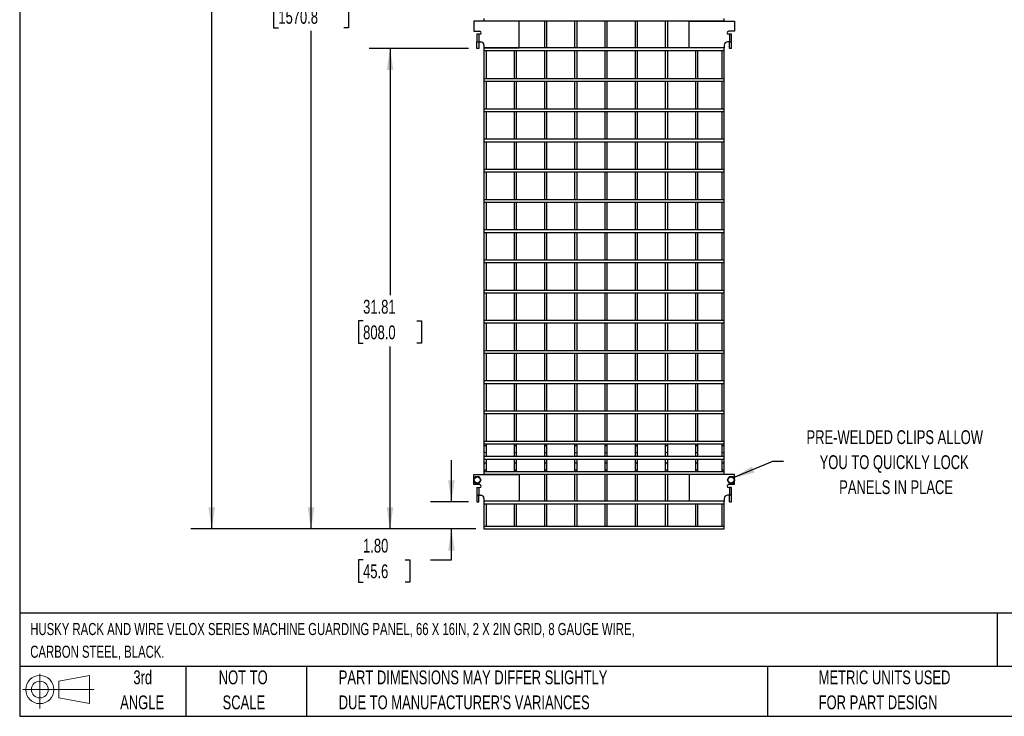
# Model space of a CAD drawing. Header units: inches. Extents: x 0.2 to 10.8, y 0.2 to 8.2.
# Tile 1 of 14: x 0.2 to 6.2, y 0.2 to 4.4. Entities that reach past the tile are written whole.
import ezdxf

# ---------------------------------------------------------------- set-up
doc = ezdxf.new("R2010")
doc.units = ezdxf.units.IN
doc.header["$MEASUREMENT"] = 0
doc.layers.add('DIMENSIONS', color=140, linetype='Continuous', lineweight=25)
doc.layers.add('TEXT', color=140, linetype='Continuous', lineweight=25)
doc.styles.add('SLDTEXTSTYLE0', font='TXT', dxfattribs={"width": 0.7})
doc.dimstyles.new('SLDDIMSTYLE2', dxfattribs={"dimtxt": 0.084961, "dimasz": 0.13, "dimexe": 0, "dimexo": 0.0625, "dimgap": 0.02124, "dimtad": 0, "dimtih": 1, "dimtoh": 1, "dimlfac": 11, "dimrnd": 1e-09, "dimzin": 12, "dimdsep": 46, "dimtxsty": 'SLDTEXTSTYLE0', "dimsah": 1, "dimcen": 0.09, "dimadec": 0, "dimazin": 3, "dimtfac": 1, "dimtofl": 0, "dimtmove": 0, "dimatfit": 3, "dimfxl": 0, "dimfrac": 2, "dimtolj": 1, "dimtzin": 12, "dimarcsym": 0})
doc.dimstyles.new('SLDDIMSTYLE3', dxfattribs={"dimtxt": 0.084961, "dimasz": 0.13, "dimexe": 0, "dimexo": 0.0625, "dimgap": 0.02124, "dimtad": 0, "dimtih": 1, "dimtoh": 1, "dimlfac": 11, "dimrnd": 1e-09, "dimzin": 4, "dimdsep": 46, "dimtxsty": 'SLDTEXTSTYLE0', "dimsah": 1, "dimcen": 0.09, "dimadec": 0, "dimazin": 1, "dimtfac": 1, "dimtmove": 0, "dimatfit": 0, "dimfxl": 0, "dimfrac": 2, "dimtolj": 1, "dimtzin": 12, "dimarcsym": 0})

# ---------------------------------------------------------------- blocks, each defined once
blk = doc.blocks.new('SW_NOTE_0')
at = {"layer": 'DIMENSIONS', "color": 0, "char_height": 0.5, "attachment_point": 2, "style": 'SLDTEXTSTYLE0'}
for s, insert in [('PRE-WELDED CLIPS ALLOW', (4.508, 0.645)), ('YOU TO QUICKLY LOCK', (4.487, -0.258)), ('PANELS IN PLACE', (4.557, -1.161))]:
    blk.add_mtext(s, dxfattribs=dict(at, insert=insert))
blk = doc.blocks.new('PRE-WELDED')
at = {"layer": 'DIMENSIONS', "color": 140}
blk.add_blockref('SW_NOTE_0', (-0.377, 0.724), dxfattribs=at)
blk = doc.blocks.new('Block11')
at = {"color": 7, "linetype": 'Continuous', "lineweight": 18}
for p, q in [((0.1019, 0.2091), (0.1019, 0)), ((0.2157, 0.1641), (0.4006, 0.1981)), ((0.4006, 0.1981), (0.4006, 0.0288)), ((0.2157, 0.0628), (0.2157, 0.1641)), ((0, 0.1135), (0.4281, 0.1135)), ((0.2157, 0.0628), (0.4006, 0.0288))]:
    blk.add_line(p, q, dxfattribs=at)
for radius in [0.0846, 0.0506]:
    blk.add_circle((0.1019, 0.1135), radius, dxfattribs=at)
blk = doc.blocks.new('Block12')
at = {"color": 7, "linetype": 'Continuous'}
blk.add_blockref('Block11', (0, 0), dxfattribs=at)
blk = doc.blocks.new('_D_7')
at = {"layer": 'DIMENSIONS'}
for p, q in [((2.8482, 1.5409), (2.8482, 1.7909)), ((2.9518, 1.5409), (2.7232, 1.5409)), ((2.9942, 1.3776), (2.7232, 1.3776)), ((2.8482, 1.1921), (2.8482, 1.3776)), ((2.3166, 1.1921), (2.2881, 1.1921)), ((2.2881, 1.1921), (2.2881, 1.0571)), ((2.5691, 1.1921), (2.5976, 1.1921)), ((2.5976, 1.1921), (2.5976, 1.0571)), ((2.7223, 1.1921), (2.8482, 1.1921)), ((2.2881, 1.0571), (2.3166, 1.0571)), ((2.5976, 1.0571), (2.5691, 1.0571))]:
    blk.add_line(p, q, dxfattribs=at)
for points in [[(2.8482, 1.5409), (2.8682, 1.6709), (2.8282, 1.6709)], [(2.8482, 1.3776), (2.8282, 1.2476), (2.8682, 1.2476)]]:
    blk.add_solid(points, dxfattribs=at)
at = {"layer": 'DIMENSIONS', "char_height": 0.08333, "attachment_point": 1, "style": 'SLDTEXTSTYLE0'}
for s, insert in [('1.80', (2.3166, 1.3186)), ('45.6', (2.3166, 1.1645))]:
    blk.add_mtext(s, dxfattribs=dict(at, insert=insert))
blk = doc.blocks.new('_D_8')
at = {"layer": 'DIMENSIONS'}
for p, q in [((2.9518, 4.2696), (2.3536, 4.2696)), ((2.4786, 4.2696), (2.4786, 2.7842)), ((2.317, 2.6302), (2.2885, 2.6302)), ((2.2885, 2.6302), (2.2885, 2.4952)), ((2.6401, 2.6302), (2.6687, 2.6302)), ((2.6687, 2.6302), (2.6687, 2.4952)), ((2.2885, 2.4952), (2.317, 2.4952)), ((2.6687, 2.4952), (2.6401, 2.4952)), ((2.4786, 1.3776), (2.4786, 2.4761)), ((2.9942, 1.3776), (2.3536, 1.3776))]:
    blk.add_line(p, q, dxfattribs=at)
for points in [[(2.4786, 4.2696), (2.4586, 4.1396), (2.4986, 4.1396)], [(2.4786, 1.3776), (2.4986, 1.5076), (2.4586, 1.5076)]]:
    blk.add_solid(points, dxfattribs=at)
at = {"layer": 'DIMENSIONS', "char_height": 0.08333, "attachment_point": 1, "style": 'SLDTEXTSTYLE0'}
for s, insert in [('31.81', (2.317, 2.7566)), ('808.0', (2.317, 2.6026))]:
    blk.add_mtext(s, dxfattribs=dict(at, insert=insert))
blk = doc.blocks.new('_D_9')
at = {"layer": 'DIMENSIONS'}
for p, q in [((2.9518, 6.9997), (1.8785, 6.9997)), ((2.0035, 6.9997), (2.0035, 4.6831)), ((1.8066, 4.5291), (1.7781, 4.5291)), ((1.7781, 4.5291), (1.7781, 4.394)), ((2.2005, 4.5291), (2.229, 4.5291)), ((2.229, 4.5291), (2.229, 4.394)), ((1.7781, 4.394), (1.8066, 4.394)), ((2.229, 4.394), (2.2005, 4.394)), ((2.0035, 1.3776), (2.0035, 4.375)), ((2.9942, 1.3776), (1.8785, 1.3776))]:
    blk.add_line(p, q, dxfattribs=at)
for points in [[(2.0035, 6.9997), (1.9835, 6.8697), (2.0235, 6.8697)], [(2.0035, 1.3776), (2.0235, 1.5076), (1.9835, 1.5076)]]:
    blk.add_solid(points, dxfattribs=at)
at = {"layer": 'DIMENSIONS', "char_height": 0.08333, "attachment_point": 1, "style": 'SLDTEXTSTYLE0'}
for s, insert in [('61.84', (1.842, 4.6555)), ('1570.8', (1.8066, 4.5015))]:
    blk.add_mtext(s, dxfattribs=dict(at, insert=insert))
blk = doc.blocks.new('_D_10')
at = {"layer": 'DIMENSIONS'}
for p, q in [((2.9942, 7.3662), (1.2806, 7.3662)), ((1.4056, 7.3662), (1.4056, 5.1029)), ((1.2087, 4.9489), (1.1802, 4.9489)), ((1.1802, 4.9489), (1.1802, 4.8138)), ((1.6025, 4.9489), (1.6311, 4.9489)), ((1.6311, 4.9489), (1.6311, 4.8138)), ((1.1802, 4.8138), (1.2087, 4.8138)), ((1.6311, 4.8138), (1.6025, 4.8138)), ((1.4056, 1.3776), (1.4056, 4.7948)), ((2.9942, 1.3776), (1.2806, 1.3776))]:
    blk.add_line(p, q, dxfattribs=at)
for points in [[(1.4056, 7.3662), (1.3856, 7.2362), (1.4256, 7.2362)], [(1.4056, 1.3776), (1.4256, 1.5076), (1.3856, 1.5076)]]:
    blk.add_solid(points, dxfattribs=at)
at = {"layer": 'DIMENSIONS', "char_height": 0.08333, "attachment_point": 1, "style": 'SLDTEXTSTYLE0'}
for s, insert in [('65.88', (1.244, 5.0753)), ('1673.2', (1.2087, 4.9213))]:
    blk.add_mtext(s, dxfattribs=dict(at, insert=insert))

msp = doc.modelspace()

# ---------------------------------------------------------------- linework, layer by layer
for p, q in [((3.04421, 4.44993), (3.04421, 4.43539)), ((4.49057, 4.43539), (4.49057, 4.44993)), ((2.98339, 4.43437), (2.98339, 4.37301)), ((3.25611, 4.43437), (2.98339, 4.43437)), ((3.04421, 4.43539), (4.49057, 4.43539)), ((3.04421, 4.43539), (3.04421, 4.43437)), ((3.05875, 4.43437), (3.05875, 4.43539)), ((3.22602, 4.43539), (3.22602, 4.43437)), ((3.24057, 4.43437), (3.24057, 4.43539)), ((3.25611, 4.27392), (3.25611, 4.43437)), ((3.40784, 4.43539), (3.40784, 4.27266)), ((3.42239, 4.27266), (3.42239, 4.43539)), ((3.58966, 4.43539), (3.58966, 4.27266)), ((3.60421, 4.27266), (3.60421, 4.43539)), ((3.77148, 4.43539), (3.77148, 4.27266)), ((3.78602, 4.27266), (3.78602, 4.43539)), ((3.9533, 4.43539), (3.9533, 4.27266)), ((3.96784, 4.27266), (3.96784, 4.43539)), ((4.13511, 4.43539), (4.13511, 4.27266)), ((4.14966, 4.27266), (4.14966, 4.43539)), ((4.27866, 4.27392), (4.27866, 4.43437)), ((4.27866, 4.43437), (4.55139, 4.43437)), ((4.31693, 4.43539), (4.31693, 4.43437)), ((4.33148, 4.43437), (4.33148, 4.43539)), ((4.47602, 4.43539), (4.47602, 4.43437)), ((4.49057, 4.43437), (4.49057, 4.43539)), ((4.55139, 4.43437), (4.55139, 4.37301)), ((2.98339, 4.37301), (3.01784, 4.37301)), ((3.00175, 4.35483), (3.00175, 4.30937)), ((3.01393, 4.35483), (3.00175, 4.35483)), ((3.01393, 4.35483), (3.01393, 4.30937)), ((3.01784, 4.35483), (3.01393, 4.35483)), ((4.55139, 4.37301), (4.51684, 4.37301)), ((4.52084, 4.35483), (4.51684, 4.35483)), ((4.52084, 4.35483), (4.52084, 4.30937)), ((4.53302, 4.35483), (4.52084, 4.35483)), ((4.53302, 4.30937), (4.53302, 4.35483)), ((3.00175, 4.30937), (3.01393, 4.30937)), ((3.00175, 4.26956), (3.00175, 4.30937)), ((3.01393, 4.26956), (3.00175, 4.26956)), ((3.01393, 4.30937), (3.02439, 4.30937)), ((3.01393, 4.30937), (3.01393, 4.26956)), ((3.04421, 4.28956), (3.04421, 4.27392)), ((3.04421, 4.27392), (3.04421, 4.27266)), ((3.04421, 4.27392), (3.25611, 4.27392)), ((4.49057, 4.27266), (3.04421, 4.27266)), ((3.04421, 4.27266), (3.04421, 4.25812)), ((3.05875, 4.27266), (3.05875, 4.27392)), ((3.22602, 4.27392), (3.22602, 4.27266)), ((3.24057, 4.27266), (3.24057, 4.27392)), ((4.49057, 4.27392), (4.27866, 4.27392)), ((4.31693, 4.27392), (4.31693, 4.27266)), ((4.33148, 4.27266), (4.33148, 4.27392)), ((4.47602, 4.27392), (4.47602, 4.27266)), ((4.49057, 4.28956), (4.49057, 4.27392)), ((4.49057, 4.27266), (4.49057, 4.27392)), ((4.49057, 4.25812), (4.49057, 4.27266)), ((4.52084, 4.30937), (4.51039, 4.30937)), ((4.52084, 4.30937), (4.53302, 4.30937)), ((4.52084, 4.26956), (4.52084, 4.30937)), ((4.53302, 4.26956), (4.52084, 4.26956)), ((4.53302, 4.26956), (4.53302, 4.30937)), ((3.04421, 4.25812), (4.49057, 4.25812)), ((3.04421, 4.25812), (3.04421, 4.0863)), ((3.05875, 4.0863), (3.05875, 4.25812)), ((3.22602, 4.25812), (3.22602, 4.0863)), ((3.24057, 4.0863), (3.24057, 4.25812)), ((3.40784, 4.25812), (3.40784, 4.0863)), ((3.42239, 4.0863), (3.42239, 4.25812)), ((3.58966, 4.25812), (3.58966, 4.0863)), ((3.60421, 4.0863), (3.60421, 4.25812)), ((3.77148, 4.25812), (3.77148, 4.0863)), ((3.78602, 4.0863), (3.78602, 4.25812)), ((3.9533, 4.25812), (3.9533, 4.0863)), ((3.96784, 4.0863), (3.96784, 4.25812)), ((4.13511, 4.25812), (4.13511, 4.0863)), ((4.14966, 4.0863), (4.14966, 4.25812)), ((4.31693, 4.25812), (4.31693, 4.0863)), ((4.33148, 4.0863), (4.33148, 4.25812)), ((4.47602, 4.25812), (4.47602, 4.0863)), ((4.49057, 4.0863), (4.49057, 4.25812)), ((4.49057, 4.0863), (3.04421, 4.0863)), ((3.04421, 4.0863), (3.04421, 4.07175)), ((3.04421, 4.07175), (3.04421, 3.90448)), ((3.04421, 4.07175), (4.49057, 4.07175)), ((3.05875, 3.90448), (3.05875, 4.07175)), ((3.22602, 4.07175), (3.22602, 3.90448)), ((3.24057, 3.90448), (3.24057, 4.07175)), ((3.40784, 4.07175), (3.40784, 3.90448)), ((3.42239, 3.90448), (3.42239, 4.07175)), ((3.58966, 4.07175), (3.58966, 3.90448)), ((3.60421, 3.90448), (3.60421, 4.07175)), ((3.77148, 4.07175), (3.77148, 3.90448)), ((3.78602, 3.90448), (3.78602, 4.07175)), ((3.9533, 4.07175), (3.9533, 3.90448)), ((3.96784, 3.90448), (3.96784, 4.07175)), ((4.13511, 4.07175), (4.13511, 3.90448)), ((4.14966, 3.90448), (4.14966, 4.07175)), ((4.31693, 4.07175), (4.31693, 3.90448)), ((4.33148, 3.90448), (4.33148, 4.07175)), ((4.47602, 4.07175), (4.47602, 3.90448)), ((4.49057, 4.07175), (4.49057, 4.0863)), ((4.49057, 3.90448), (4.49057, 4.07175)), ((4.49057, 3.90448), (3.04421, 3.90448)), ((3.04421, 3.90448), (3.04421, 3.88993)), ((3.04421, 3.88993), (4.49057, 3.88993)), ((3.04421, 3.88993), (3.04421, 3.72266)), ((3.05875, 3.72266), (3.05875, 3.88993)), ((3.22602, 3.88993), (3.22602, 3.72266)), ((3.24057, 3.72266), (3.24057, 3.88993)), ((3.40784, 3.88993), (3.40784, 3.72266)), ((3.42239, 3.72266), (3.42239, 3.88993)), ((3.58966, 3.88993), (3.58966, 3.72266)), ((3.60421, 3.72266), (3.60421, 3.88993)), ((3.77148, 3.88993), (3.77148, 3.72266)), ((3.78602, 3.72266), (3.78602, 3.88993)), ((3.9533, 3.88993), (3.9533, 3.72266)), ((3.96784, 3.72266), (3.96784, 3.88993)), ((4.13511, 3.88993), (4.13511, 3.72266)), ((4.14966, 3.72266), (4.14966, 3.88993)), ((4.31693, 3.88993), (4.31693, 3.72266)), ((4.33148, 3.72266), (4.33148, 3.88993)), ((4.47602, 3.88993), (4.47602, 3.72266)), ((4.49057, 3.88993), (4.49057, 3.90448)), ((4.49057, 3.72266), (4.49057, 3.88993)), ((4.49057, 3.72266), (3.04421, 3.72266)), ((3.04421, 3.72266), (3.04421, 3.70812)), ((3.04421, 3.70812), (4.49057, 3.70812)), ((3.04421, 3.70812), (3.04421, 3.54084)), ((3.05875, 3.54084), (3.05875, 3.70812)), ((3.22602, 3.70812), (3.22602, 3.54084)), ((3.24057, 3.54084), (3.24057, 3.70812)), ((3.40784, 3.70812), (3.40784, 3.54084)), ((3.42239, 3.54084), (3.42239, 3.70812)), ((3.58966, 3.70812), (3.58966, 3.54084)), ((3.60421, 3.54084), (3.60421, 3.70812)), ((3.77148, 3.70812), (3.77148, 3.54084)), ((3.78602, 3.54084), (3.78602, 3.70812)), ((3.9533, 3.70812), (3.9533, 3.54084)), ((3.96784, 3.54084), (3.96784, 3.70812)), ((4.13511, 3.70812), (4.13511, 3.54084)), ((4.14966, 3.54084), (4.14966, 3.70812)), ((4.31693, 3.70812), (4.31693, 3.54084)), ((4.33148, 3.54084), (4.33148, 3.70812)), ((4.47602, 3.70812), (4.47602, 3.54084)), ((4.49057, 3.70812), (4.49057, 3.72266)), ((4.49057, 3.54084), (4.49057, 3.70812)), ((4.49057, 3.54084), (3.04421, 3.54084)), ((3.04421, 3.54084), (3.04421, 3.5263)), ((3.04421, 3.5263), (4.49057, 3.5263)), ((3.04421, 3.5263), (3.04421, 3.35902)), ((3.05875, 3.35902), (3.05875, 3.5263)), ((3.22602, 3.5263), (3.22602, 3.35902)), ((3.24057, 3.35902), (3.24057, 3.5263)), ((3.40784, 3.5263), (3.40784, 3.35902)), ((3.42239, 3.35902), (3.42239, 3.5263)), ((3.58966, 3.5263), (3.58966, 3.35902)), ((3.60421, 3.35902), (3.60421, 3.5263)), ((3.77148, 3.5263), (3.77148, 3.35902)), ((3.78602, 3.35902), (3.78602, 3.5263)), ((3.9533, 3.5263), (3.9533, 3.35902)), ((3.96784, 3.35902), (3.96784, 3.5263)), ((4.13511, 3.5263), (4.13511, 3.35902)), ((4.14966, 3.35902), (4.14966, 3.5263)), ((4.31693, 3.5263), (4.31693, 3.35902)), ((4.33148, 3.35902), (4.33148, 3.5263)), ((4.47602, 3.5263), (4.47602, 3.35902)), ((4.49057, 3.5263), (4.49057, 3.54084)), ((4.49057, 3.35902), (4.49057, 3.5263)), ((4.49057, 3.35902), (3.04421, 3.35902)), ((3.04421, 3.35902), (3.04421, 3.34448)), ((3.04421, 3.34448), (4.49057, 3.34448)), ((3.04421, 3.34448), (3.04421, 3.17721)), ((3.05875, 3.17721), (3.05875, 3.34448)), ((3.22602, 3.34448), (3.22602, 3.17721)), ((3.24057, 3.17721), (3.24057, 3.34448)), ((3.40784, 3.34448), (3.40784, 3.17721)), ((3.42239, 3.17721), (3.42239, 3.34448)), ((3.58966, 3.34448), (3.58966, 3.17721)), ((3.60421, 3.17721), (3.60421, 3.34448)), ((3.77148, 3.34448), (3.77148, 3.17721)), ((3.78602, 3.17721), (3.78602, 3.34448)), ((3.9533, 3.34448), (3.9533, 3.17721)), ((3.96784, 3.17721), (3.96784, 3.34448)), ((4.13511, 3.34448), (4.13511, 3.17721)), ((4.14966, 3.17721), (4.14966, 3.34448)), ((4.31693, 3.34448), (4.31693, 3.17721)), ((4.33148, 3.17721), (4.33148, 3.34448)), ((4.47602, 3.34448), (4.47602, 3.17721)), ((4.49057, 3.34448), (4.49057, 3.35902)), ((4.49057, 3.17721), (4.49057, 3.34448)), ((4.49057, 3.17721), (3.04421, 3.17721)), ((3.04421, 3.17721), (3.04421, 3.16266)), ((3.04421, 3.16266), (4.49057, 3.16266)), ((3.04421, 3.16266), (3.04421, 2.99539)), ((3.05875, 2.99539), (3.05875, 3.16266)), ((3.22602, 3.16266), (3.22602, 2.99539)), ((3.24057, 2.99539), (3.24057, 3.16266)), ((3.40784, 3.16266), (3.40784, 2.99539)), ((3.42239, 2.99539), (3.42239, 3.16266)), ((3.58966, 3.16266), (3.58966, 2.99539)), ((3.60421, 2.99539), (3.60421, 3.16266)), ((3.77148, 3.16266), (3.77148, 2.99539)), ((3.78602, 2.99539), (3.78602, 3.16266)), ((3.9533, 3.16266), (3.9533, 2.99539)), ((3.96784, 2.99539), (3.96784, 3.16266)), ((4.13511, 3.16266), (4.13511, 2.99539)), ((4.14966, 2.99539), (4.14966, 3.16266)), ((4.31693, 3.16266), (4.31693, 2.99539)), ((4.33148, 2.99539), (4.33148, 3.16266)), ((4.47602, 3.16266), (4.47602, 2.99539)), ((4.49057, 3.16266), (4.49057, 3.17721)), ((4.49057, 2.99539), (4.49057, 3.16266)), ((4.49057, 2.99539), (3.04421, 2.99539)), ((3.04421, 2.99539), (3.04421, 2.98084)), ((3.04421, 2.98084), (3.04421, 2.81357)), ((3.04421, 2.98084), (4.49057, 2.98084)), ((3.05875, 2.81357), (3.05875, 2.98084)), ((3.22602, 2.98084), (3.22602, 2.81357)), ((3.24057, 2.81357), (3.24057, 2.98084)), ((3.40784, 2.98084), (3.40784, 2.81357)), ((3.42239, 2.81357), (3.42239, 2.98084)), ((3.58966, 2.98084), (3.58966, 2.81357)), ((3.60421, 2.81357), (3.60421, 2.98084)), ((3.77148, 2.98084), (3.77148, 2.81357)), ((3.78602, 2.81357), (3.78602, 2.98084)), ((3.9533, 2.98084), (3.9533, 2.81357)), ((3.96784, 2.81357), (3.96784, 2.98084)), ((4.13511, 2.98084), (4.13511, 2.81357)), ((4.14966, 2.81357), (4.14966, 2.98084)), ((4.31693, 2.98084), (4.31693, 2.81357)), ((4.33148, 2.81357), (4.33148, 2.98084)), ((4.47602, 2.98084), (4.47602, 2.81357)), ((4.49057, 2.98084), (4.49057, 2.99539)), ((4.49057, 2.81357), (4.49057, 2.98084)), ((4.49057, 2.81357), (3.04421, 2.81357)), ((3.04421, 2.81357), (3.04421, 2.79902)), ((3.04421, 2.79902), (3.04421, 2.63175)), ((3.04421, 2.79902), (4.49057, 2.79902)), ((3.05875, 2.63175), (3.05875, 2.79902)), ((3.22602, 2.79902), (3.22602, 2.63175)), ((3.24057, 2.63175), (3.24057, 2.79902)), ((3.40784, 2.79902), (3.40784, 2.63175)), ((3.42239, 2.63175), (3.42239, 2.79902)), ((3.58966, 2.79902), (3.58966, 2.63175)), ((3.60421, 2.63175), (3.60421, 2.79902)), ((3.77148, 2.79902), (3.77148, 2.63175)), ((3.78602, 2.63175), (3.78602, 2.79902)), ((3.9533, 2.79902), (3.9533, 2.63175)), ((3.96784, 2.63175), (3.96784, 2.79902)), ((4.13511, 2.79902), (4.13511, 2.63175)), ((4.14966, 2.63175), (4.14966, 2.79902)), ((4.31693, 2.79902), (4.31693, 2.63175)), ((4.33148, 2.63175), (4.33148, 2.79902)), ((4.47602, 2.79902), (4.47602, 2.63175)), ((4.49057, 2.79902), (4.49057, 2.81357)), ((4.49057, 2.63175), (4.49057, 2.79902)), ((4.49057, 2.63175), (3.04421, 2.63175)), ((3.04421, 2.63175), (3.04421, 2.61721)), ((3.04421, 2.61721), (4.49057, 2.61721)), ((3.04421, 2.61721), (3.04421, 2.44993)), ((3.05875, 2.44993), (3.05875, 2.61721)), ((3.22602, 2.61721), (3.22602, 2.44993)), ((3.24057, 2.44993), (3.24057, 2.61721)), ((3.40784, 2.61721), (3.40784, 2.44993)), ((3.42239, 2.44993), (3.42239, 2.61721)), ((3.58966, 2.61721), (3.58966, 2.44993)), ((3.60421, 2.44993), (3.60421, 2.61721)), ((3.77148, 2.61721), (3.77148, 2.44993)), ((3.78602, 2.44993), (3.78602, 2.61721)), ((3.9533, 2.61721), (3.9533, 2.44993)), ((3.96784, 2.44993), (3.96784, 2.61721)), ((4.13511, 2.61721), (4.13511, 2.44993)), ((4.14966, 2.44993), (4.14966, 2.61721)), ((4.31693, 2.61721), (4.31693, 2.44993)), ((4.33148, 2.44993), (4.33148, 2.61721)), ((4.47602, 2.61721), (4.47602, 2.44993)), ((4.49057, 2.61721), (4.49057, 2.63175)), ((4.49057, 2.44993), (4.49057, 2.61721)), ((4.49057, 2.44993), (3.04421, 2.44993)), ((3.04421, 2.44993), (3.04421, 2.43539)), ((3.04421, 2.43539), (4.49057, 2.43539)), ((3.04421, 2.43539), (3.04421, 2.26812)), ((3.05875, 2.26812), (3.05875, 2.43539)), ((3.22602, 2.43539), (3.22602, 2.26812)), ((3.24057, 2.26812), (3.24057, 2.43539)), ((3.40784, 2.43539), (3.40784, 2.26812)), ((3.42239, 2.26812), (3.42239, 2.43539)), ((3.58966, 2.43539), (3.58966, 2.26812)), ((3.60421, 2.26812), (3.60421, 2.43539)), ((3.77148, 2.43539), (3.77148, 2.26812)), ((3.78602, 2.26812), (3.78602, 2.43539)), ((3.9533, 2.43539), (3.9533, 2.26812)), ((3.96784, 2.26812), (3.96784, 2.43539)), ((4.13511, 2.43539), (4.13511, 2.26812)), ((4.14966, 2.26812), (4.14966, 2.43539)), ((4.31693, 2.43539), (4.31693, 2.26812)), ((4.33148, 2.26812), (4.33148, 2.43539)), ((4.47602, 2.43539), (4.47602, 2.26812)), ((4.49057, 2.43539), (4.49057, 2.44993)), ((4.49057, 2.26812), (4.49057, 2.43539)), ((4.49057, 2.26812), (3.04421, 2.26812)), ((3.04421, 2.26812), (3.04421, 2.25357)), ((3.04421, 2.25357), (4.49057, 2.25357)), ((3.04421, 2.25357), (3.04421, 2.0863)), ((3.05875, 2.0863), (3.05875, 2.25357)), ((3.22602, 2.25357), (3.22602, 2.0863)), ((3.24057, 2.0863), (3.24057, 2.25357)), ((3.40784, 2.25357), (3.40784, 2.0863)), ((3.42239, 2.0863), (3.42239, 2.25357)), ((3.58966, 2.25357), (3.58966, 2.0863)), ((3.60421, 2.0863), (3.60421, 2.25357)), ((3.77148, 2.25357), (3.77148, 2.0863)), ((3.78602, 2.0863), (3.78602, 2.25357)), ((3.9533, 2.25357), (3.9533, 2.0863)), ((3.96784, 2.0863), (3.96784, 2.25357)), ((4.13511, 2.25357), (4.13511, 2.0863)), ((4.14966, 2.0863), (4.14966, 2.25357)), ((4.31693, 2.25357), (4.31693, 2.0863)), ((4.33148, 2.0863), (4.33148, 2.25357)), ((4.47602, 2.25357), (4.47602, 2.0863)), ((4.49057, 2.25357), (4.49057, 2.26812)), ((4.49057, 2.0863), (4.49057, 2.25357)), ((4.49057, 2.0863), (3.04421, 2.0863)), ((3.04421, 2.0863), (3.04421, 2.07175)), ((4.49057, 2.07175), (4.49057, 2.0863)), ((3.04421, 2.07175), (4.49057, 2.07175)), ((3.04421, 2.07175), (3.04421, 1.90448)), ((3.05875, 1.90448), (3.05875, 2.07175)), ((3.22602, 2.07175), (3.22602, 1.90448)), ((3.24057, 1.90448), (3.24057, 2.07175)), ((3.40784, 2.07175), (3.40784, 1.90448)), ((3.42239, 1.90448), (3.42239, 2.07175)), ((3.58966, 2.07175), (3.58966, 1.90448)), ((3.60421, 1.90448), (3.60421, 2.07175)), ((3.77148, 2.07175), (3.77148, 1.90448)), ((3.78602, 1.90448), (3.78602, 2.07175)), ((3.9533, 2.07175), (3.9533, 1.90448)), ((3.96784, 1.90448), (3.96784, 2.07175)), ((4.13511, 2.07175), (4.13511, 1.90448)), ((4.14966, 1.90448), (4.14966, 2.07175)), ((4.31693, 2.07175), (4.31693, 1.90448)), ((4.33148, 1.90448), (4.33148, 2.07175)), ((4.47602, 2.07175), (4.47602, 1.90448)), ((4.49057, 1.90448), (4.49057, 2.07175)), ((4.49057, 1.90448), (3.04421, 1.90448)), ((3.04421, 1.90448), (3.04421, 1.88993)), ((4.49057, 1.88993), (4.49057, 1.90448)), ((3.04421, 1.88993), (3.04421, 1.88037)), ((3.04421, 1.88993), (4.49057, 1.88993)), ((3.04421, 1.88037), (3.04421, 1.84447)), ((3.04421, 1.88037), (3.05875, 1.88037)), ((3.04421, 1.84447), (3.04421, 1.81291)), ((3.05875, 1.88037), (3.05875, 1.88993)), ((3.05875, 1.84447), (3.05875, 1.88037)), ((3.05875, 1.81291), (3.05875, 1.84447)), ((3.22602, 1.88993), (3.22602, 1.88037)), ((3.22602, 1.88037), (3.22602, 1.84447)), ((3.22602, 1.88037), (3.24057, 1.88037)), ((3.22602, 1.84447), (3.22602, 1.81291)), ((3.24057, 1.88037), (3.24057, 1.88993)), ((3.24057, 1.84447), (3.24057, 1.88037)), ((3.24057, 1.81291), (3.24057, 1.84447)), ((3.40784, 1.88993), (3.40784, 1.88037)), ((3.40784, 1.88037), (3.40784, 1.84447)), ((3.40784, 1.88037), (3.42239, 1.88037)), ((3.40784, 1.84447), (3.40784, 1.81291)), ((3.42239, 1.88037), (3.42239, 1.88993)), ((3.42239, 1.84447), (3.42239, 1.88037)), ((3.42239, 1.81291), (3.42239, 1.84447)), ((3.58966, 1.88993), (3.58966, 1.88037)), ((3.58966, 1.88037), (3.58966, 1.84447)), ((3.58966, 1.88037), (3.60421, 1.88037)), ((3.58966, 1.84447), (3.58966, 1.81291)), ((3.60421, 1.88037), (3.60421, 1.88993)), ((3.60421, 1.84447), (3.60421, 1.88037)), ((3.60421, 1.81291), (3.60421, 1.84447)), ((3.77148, 1.88993), (3.77148, 1.88037)), ((3.77148, 1.88037), (3.77148, 1.84447)), ((3.77148, 1.88037), (3.78602, 1.88037)), ((3.77148, 1.84447), (3.77148, 1.81291)), ((3.78602, 1.88037), (3.78602, 1.88993)), ((3.78602, 1.84447), (3.78602, 1.88037)), ((3.78602, 1.81291), (3.78602, 1.84447)), ((3.9533, 1.88993), (3.9533, 1.88037)), ((3.9533, 1.88037), (3.9533, 1.84447)), ((3.9533, 1.88037), (3.96784, 1.88037)), ((3.9533, 1.84447), (3.9533, 1.81291)), ((3.96784, 1.88037), (3.96784, 1.88993)), ((3.96784, 1.84447), (3.96784, 1.88037)), ((3.96784, 1.81291), (3.96784, 1.84447)), ((4.13511, 1.88993), (4.13511, 1.88037)), ((4.13511, 1.88037), (4.13511, 1.84447)), ((4.13511, 1.88037), (4.14966, 1.88037)), ((4.13511, 1.84447), (4.13511, 1.81291)), ((4.14966, 1.88037), (4.14966, 1.88993)), ((4.14966, 1.84447), (4.14966, 1.88037)), ((4.14966, 1.81291), (4.14966, 1.84447)), ((4.31693, 1.88993), (4.31693, 1.88037)), ((4.31693, 1.88037), (4.31693, 1.84447)), ((4.31693, 1.88037), (4.33148, 1.88037)), ((4.31693, 1.84447), (4.31693, 1.81291)), ((4.33148, 1.88037), (4.33148, 1.88993)), ((4.33148, 1.84447), (4.33148, 1.88037)), ((4.33148, 1.81291), (4.33148, 1.84447)), ((4.47602, 1.88993), (4.47602, 1.88037)), ((4.47602, 1.88037), (4.47602, 1.84447)), ((4.47602, 1.88037), (4.49057, 1.88037)), ((4.47602, 1.84447), (4.47602, 1.81291)), ((4.49057, 1.88037), (4.49057, 1.88993)), ((4.49057, 1.84447), (4.49057, 1.88037)), ((4.49057, 1.81291), (4.49057, 1.84447)), ((4.49057, 1.81291), (3.04421, 1.81291)), ((3.04421, 1.81291), (3.04421, 1.79837)), ((3.04421, 1.79837), (4.49057, 1.79837)), ((3.04421, 1.79837), (3.04421, 1.76837)), ((3.05875, 1.76837), (3.05875, 1.79837)), ((3.22602, 1.79837), (3.22602, 1.76837)), ((3.24057, 1.76837), (3.24057, 1.79837)), ((3.40784, 1.79837), (3.40784, 1.76837)), ((3.42239, 1.76837), (3.42239, 1.79837)), ((3.58966, 1.79837), (3.58966, 1.76837)), ((3.60421, 1.76837), (3.60421, 1.79837)), ((3.77148, 1.79837), (3.77148, 1.76837)), ((3.78602, 1.76837), (3.78602, 1.79837)), ((3.9533, 1.79837), (3.9533, 1.76837)), ((3.96784, 1.76837), (3.96784, 1.79837)), ((4.13511, 1.79837), (4.13511, 1.76837)), ((4.14966, 1.76837), (4.14966, 1.79837)), ((4.31693, 1.79837), (4.31693, 1.76837)), ((4.33148, 1.76837), (4.33148, 1.79837)), ((4.47602, 1.79837), (4.47602, 1.76837)), ((4.49057, 1.79837), (4.49057, 1.81291)), ((4.49057, 1.76837), (4.49057, 1.79837)), ((3.04421, 1.76837), (3.04421, 1.73247)), ((3.04421, 1.73247), (3.04421, 1.72135)), ((3.04421, 1.73247), (3.05148, 1.73247)), ((4.49057, 1.72135), (3.04421, 1.72135)), ((3.04421, 1.72135), (3.04421, 1.7068)), ((3.05148, 1.73247), (3.05875, 1.73247)), ((3.05875, 1.73247), (3.05875, 1.76837)), ((3.05875, 1.72135), (3.05875, 1.73247)), ((3.22602, 1.76837), (3.22602, 1.73247)), ((3.22602, 1.73247), (3.22602, 1.72135)), ((3.22602, 1.73247), (3.2333, 1.73247)), ((3.2333, 1.73247), (3.24057, 1.73247)), ((3.24057, 1.73247), (3.24057, 1.76837)), ((3.24057, 1.72135), (3.24057, 1.73247)), ((3.40784, 1.76837), (3.40784, 1.73247)), ((3.40784, 1.73247), (3.40784, 1.72135)), ((3.40784, 1.73247), (3.41511, 1.73247)), ((3.41511, 1.73247), (3.42239, 1.73247)), ((3.42239, 1.73247), (3.42239, 1.76837)), ((3.42239, 1.72135), (3.42239, 1.73247)), ((3.58966, 1.76837), (3.58966, 1.73247)), ((3.58966, 1.73247), (3.58966, 1.72135)), ((3.58966, 1.73247), (3.59693, 1.73247)), ((3.59693, 1.73247), (3.60421, 1.73247)), ((3.60421, 1.73247), (3.60421, 1.76837)), ((3.60421, 1.72135), (3.60421, 1.73247)), ((3.77148, 1.76837), (3.77148, 1.73247)), ((3.77148, 1.73247), (3.77148, 1.72135)), ((3.77148, 1.73247), (3.77875, 1.73247)), ((3.77875, 1.73247), (3.78602, 1.73247)), ((3.78602, 1.73247), (3.78602, 1.76837)), ((3.78602, 1.72135), (3.78602, 1.73247)), ((3.9533, 1.76837), (3.9533, 1.73247)), ((3.9533, 1.73247), (3.9533, 1.72135)), ((3.9533, 1.73247), (3.96057, 1.73247)), ((3.96057, 1.73247), (3.96784, 1.73247)), ((3.96784, 1.73247), (3.96784, 1.76837)), ((3.96784, 1.72135), (3.96784, 1.73247)), ((4.13511, 1.76837), (4.13511, 1.73247)), ((4.13511, 1.73247), (4.13511, 1.72135)), ((4.13511, 1.73247), (4.14239, 1.73247)), ((4.14239, 1.73247), (4.14966, 1.73247)), ((4.14966, 1.73247), (4.14966, 1.76837)), ((4.14966, 1.72135), (4.14966, 1.73247)), ((4.31693, 1.76837), (4.31693, 1.73247)), ((4.31693, 1.73247), (4.31693, 1.72135)), ((4.31693, 1.73247), (4.32421, 1.73247)), ((4.32421, 1.73247), (4.33148, 1.73247)), ((4.33148, 1.73247), (4.33148, 1.76837)), ((4.33148, 1.72135), (4.33148, 1.73247)), ((4.47602, 1.76837), (4.47602, 1.73247)), ((4.47602, 1.73247), (4.47602, 1.72135)), ((4.47602, 1.73247), (4.4833, 1.73247)), ((4.4833, 1.73247), (4.49057, 1.73247)), ((4.49057, 1.73247), (4.49057, 1.76837)), ((4.49057, 1.72135), (4.49057, 1.73247)), ((4.49057, 1.7068), (4.49057, 1.72135)), ((2.98339, 1.67718), (2.98339, 1.70568)), ((2.98339, 1.70568), (3.25611, 1.70568)), ((2.98339, 1.64432), (2.98339, 1.66691)), ((3.04421, 1.7068), (3.04421, 1.70568)), ((3.04421, 1.7068), (4.49057, 1.7068)), ((3.05875, 1.70568), (3.05875, 1.7068)), ((3.22602, 1.7068), (3.22602, 1.70568)), ((3.24057, 1.70568), (3.24057, 1.7068)), ((3.25611, 1.70568), (3.25611, 1.54523)), ((3.40784, 1.7068), (3.40784, 1.54408)), ((3.42239, 1.54408), (3.42239, 1.7068)), ((3.58966, 1.7068), (3.58966, 1.54408)), ((3.60421, 1.54408), (3.60421, 1.7068)), ((3.77148, 1.7068), (3.77148, 1.54408)), ((3.78602, 1.54408), (3.78602, 1.7068)), ((3.9533, 1.7068), (3.9533, 1.54408)), ((3.96784, 1.54408), (3.96784, 1.7068)), ((4.13511, 1.7068), (4.13511, 1.54408)), ((4.14966, 1.54408), (4.14966, 1.7068)), ((4.27866, 1.70568), (4.27866, 1.54523)), ((4.55139, 1.70568), (4.27866, 1.70568)), ((4.31693, 1.7068), (4.31693, 1.70568)), ((4.33148, 1.70568), (4.33148, 1.7068)), ((4.47602, 1.7068), (4.47602, 1.70568)), ((4.49057, 1.70568), (4.49057, 1.7068)), ((4.55139, 1.67718), (4.55139, 1.70568)), ((4.55139, 1.64432), (4.55139, 1.66691)), ((3.01784, 1.64432), (2.98339, 1.64432)), ((3.00175, 1.62614), (3.00175, 1.58068)), ((3.00175, 1.62614), (3.01393, 1.62614)), ((3.01393, 1.62614), (3.01393, 1.58068)), ((3.01393, 1.62614), (3.01784, 1.62614)), ((4.55139, 1.64432), (4.51684, 1.64432)), ((4.51684, 1.62614), (4.52084, 1.62614)), ((4.52084, 1.62614), (4.52084, 1.58068)), ((4.53302, 1.62614), (4.52084, 1.62614)), ((4.53302, 1.58068), (4.53302, 1.62614)), ((3.01393, 1.58068), (3.00175, 1.58068)), ((3.00175, 1.58068), (3.00175, 1.54086)), ((3.00175, 1.54086), (3.01311, 1.54086)), ((3.01311, 1.54086), (3.01311, 1.58068)), ((3.01393, 1.58068), (3.02439, 1.58068)), ((3.04421, 1.56086), (3.04421, 1.54523)), ((3.04421, 1.54523), (3.04421, 1.54408)), ((3.25611, 1.54523), (3.04421, 1.54523)), ((4.49057, 1.54408), (3.04421, 1.54408)), ((3.04421, 1.54408), (3.04421, 1.52953)), ((3.05875, 1.54408), (3.05875, 1.54523)), ((3.22602, 1.54523), (3.22602, 1.54408)), ((3.24057, 1.54408), (3.24057, 1.54523)), ((4.49057, 1.54523), (4.27866, 1.54523)), ((4.31693, 1.54523), (4.31693, 1.54408)), ((4.33148, 1.54408), (4.33148, 1.54523)), ((4.47602, 1.54523), (4.47602, 1.54408)), ((4.49057, 1.56086), (4.49057, 1.54523)), ((4.49057, 1.54408), (4.49057, 1.54523)), ((4.49057, 1.52953), (4.49057, 1.54408)), ((4.52084, 1.58068), (4.51039, 1.58068)), ((4.53302, 1.58068), (4.52084, 1.58068)), ((4.52166, 1.54086), (4.52166, 1.58068)), ((4.52166, 1.54086), (4.53302, 1.54086)), ((4.53302, 1.54086), (4.53302, 1.58068)), ((3.04421, 1.52953), (4.49057, 1.52953)), ((3.04421, 1.52953), (3.04421, 1.3921)), ((3.05875, 1.3921), (3.05875, 1.52953)), ((3.22602, 1.52953), (3.22602, 1.3921)), ((3.24057, 1.3921), (3.24057, 1.52953)), ((3.40784, 1.52953), (3.40784, 1.3921)), ((3.42239, 1.3921), (3.42239, 1.52953)), ((3.58966, 1.52953), (3.58966, 1.3921)), ((3.60421, 1.3921), (3.60421, 1.52953)), ((3.77148, 1.52953), (3.77148, 1.3921)), ((3.78602, 1.3921), (3.78602, 1.52953)), ((3.9533, 1.52953), (3.9533, 1.3921)), ((3.96784, 1.3921), (3.96784, 1.52953)), ((4.13511, 1.52953), (4.13511, 1.3921)), ((4.14966, 1.3921), (4.14966, 1.52953)), ((4.31693, 1.52953), (4.31693, 1.3921)), ((4.33148, 1.3921), (4.33148, 1.52953)), ((4.47602, 1.52953), (4.47602, 1.3921)), ((4.49057, 1.3921), (4.49057, 1.52953)), ((4.49057, 1.3921), (3.04421, 1.3921)), ((3.04421, 1.3921), (3.04421, 1.37756)), ((3.04421, 1.37756), (4.49057, 1.37756)), ((4.49057, 1.37756), (4.49057, 1.3921))]:
    msp.add_line(p, q)
for centre in [(3.00339, 1.67204), (4.53139, 1.67204)]:
    msp.add_circle(centre, 0.01845)
for centre, radius, start, end in [((3.01784, 4.36392), 0.00909, 270, 90), ((4.51684, 4.36392), 0.00909, 90, 270), ((3.02439, 4.28956), 0.01982, 0, 90), ((4.51039, 4.28956), 0.01982, 90, 180), ((3.05148, 1.84447), 0.00727, 180, 270), ((3.05148, 1.84447), 0.00727, 270, 0), ((3.2333, 1.84447), 0.00727, 180, 270), ((3.2333, 1.84447), 0.00727, 270, 0), ((3.41511, 1.84447), 0.00727, 180, 270), ((3.41511, 1.84447), 0.00727, 270, 0), ((3.59693, 1.84447), 0.00727, 180, 270), ((3.59693, 1.84447), 0.00727, 270, 0), ((3.77875, 1.84447), 0.00727, 180, 270), ((3.77875, 1.84447), 0.00727, 270, 0), ((3.96057, 1.84447), 0.00727, 180, 270), ((3.96057, 1.84447), 0.00727, 270, 0), ((4.14239, 1.84447), 0.00727, 180, 270), ((4.14239, 1.84447), 0.00727, 270, 0), ((4.32421, 1.84447), 0.00727, 180, 270), ((4.32421, 1.84447), 0.00727, 270, 0), ((4.4833, 1.84447), 0.00727, 180, 270), ((4.4833, 1.84447), 0.00727, 270, 0), ((3.05148, 1.76837), 0.00727, 0, 180), ((3.2333, 1.76837), 0.00727, 0, 180), ((3.41511, 1.76837), 0.00727, 0, 180), ((3.59693, 1.76837), 0.00727, 0, 180), ((3.77875, 1.76837), 0.00727, 0, 180), ((3.96057, 1.76837), 0.00727, 0, 180), ((4.14239, 1.76837), 0.00727, 0, 180), ((4.32421, 1.76837), 0.00727, 0, 180), ((4.4833, 1.76837), 0.00727, 0, 180), ((3.01784, 1.63523), 0.00909, 270, 90), ((4.51684, 1.63523), 0.00909, 90, 270), ((3.02439, 1.56086), 0.01982, 0, 90), ((4.51039, 1.56086), 0.01982, 90, 180)]:
    msp.add_arc(centre, radius, start, end)
for points in [[(2.99191, 1.69193), (2.99003, 1.68868), (2.98813, 1.68539), (2.98569, 1.68116), (2.9852, 1.68031), (2.98423, 1.67863), (2.98375, 1.6778), (2.98231, 1.67531), (2.98136, 1.67367), (2.98042, 1.67204)], [(2.98042, 1.67204), (2.9823, 1.6688), (2.9842, 1.6655), (2.98664, 1.66128), (2.98713, 1.66043), (2.9881, 1.65875), (2.98858, 1.65791), (2.99002, 1.65542), (2.99097, 1.65378), (2.99191, 1.65216)], [(3.01487, 1.69193), (3.01112, 1.69193), (3.00731, 1.69193), (3.00243, 1.69193), (3.00145, 1.69193), (2.99951, 1.69193), (2.99855, 1.69193), (2.99568, 1.69193), (2.99378, 1.69193), (2.99191, 1.69193)], [(3.02635, 1.67204), (3.02448, 1.67529), (3.02257, 1.67859), (3.02013, 1.68281), (3.01964, 1.68366), (3.01867, 1.68534), (3.01819, 1.68618), (3.01675, 1.68867), (3.01581, 1.69031), (3.01487, 1.69193)], [(3.01487, 1.65216), (3.01674, 1.65541), (3.01865, 1.6587), (3.02109, 1.66293), (3.02158, 1.66378), (3.02255, 1.66546), (3.02303, 1.66629), (3.02447, 1.66878), (3.02541, 1.67042), (3.02635, 1.67204)], [(4.51991, 1.69193), (4.51803, 1.68868), (4.51613, 1.68539), (4.51369, 1.68116), (4.5132, 1.68031), (4.51223, 1.67863), (4.51175, 1.6778), (4.51031, 1.67531), (4.50936, 1.67367), (4.50842, 1.67204)], [(4.50842, 1.67204), (4.5103, 1.6688), (4.5122, 1.6655), (4.51464, 1.66128), (4.51513, 1.66043), (4.5161, 1.65875), (4.51658, 1.65791), (4.51802, 1.65542), (4.51897, 1.65378), (4.51991, 1.65216)], [(4.54287, 1.69193), (4.53912, 1.69193), (4.53531, 1.69193), (4.53043, 1.69193), (4.52945, 1.69193), (4.52751, 1.69193), (4.52655, 1.69193), (4.52368, 1.69193), (4.52178, 1.69193), (4.51991, 1.69193)], [(4.55435, 1.67204), (4.55248, 1.67529), (4.55057, 1.67859), (4.54813, 1.68281), (4.54764, 1.68366), (4.54667, 1.68534), (4.54619, 1.68618), (4.54475, 1.68867), (4.54381, 1.69031), (4.54287, 1.69193)], [(4.54287, 1.65216), (4.54474, 1.65541), (4.54665, 1.6587), (4.54909, 1.66293), (4.54958, 1.66378), (4.55055, 1.66546), (4.55103, 1.66629), (4.55247, 1.66878), (4.55341, 1.67042), (4.55435, 1.67204)], [(2.99191, 1.65216), (2.99566, 1.65216), (2.99946, 1.65216), (3.00434, 1.65216), (3.00532, 1.65216), (3.00726, 1.65216), (3.00823, 1.65216), (3.0111, 1.65216), (3.01299, 1.65216), (3.01487, 1.65216)], [(4.51991, 1.65216), (4.52366, 1.65216), (4.52746, 1.65216), (4.53234, 1.65216), (4.53332, 1.65216), (4.53526, 1.65216), (4.53623, 1.65216), (4.5391, 1.65216), (4.54099, 1.65216), (4.54287, 1.65216)]]:
    msp.add_open_spline(points, degree=3, knots=[0, 0, 0, 0, 0.5, 0.5, 0.625, 0.625, 0.75, 0.75, 1, 1, 1, 1])
at = {"layer": 'DIMENSIONS', "flags": 128}
msp.add_lwpolyline([(4.84577, 1.78388), (4.77996, 1.78388), (4.54465, 1.68488)], dxfattribs=at)
at = {"layer": 'DIMENSIONS'}
msp.add_solid([(4.54465, 1.68488), (4.67223, 1.71686), (4.65672, 1.75373)], dxfattribs=at)
at = {"layer": 'TEXT'}
for p, q in [((0.25, 8.25), (0.25, 0.25)), ((10.75, 0.87111), (0.25, 0.87111)), ((6.13224, 0.87111), (6.13224, 0.55)), ((10.75, 0.55), (0.25, 0.55)), ((1.25, 0.55), (1.25, 0.25)), ((1.97684, 0.55), (1.97684, 0.25)), ((4.74986, 0.55), (4.74986, 0.25)), ((0.25, 0.25), (10.75, 0.25))]:
    msp.add_line(p, q, dxfattribs=at)

# ---------------------------------------------------------------- block references
at = {"layer": 'DIMENSIONS', "xscale": 0.1666666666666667, "yscale": 0.1666666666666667, "zscale": 0.1666666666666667}
msp.add_blockref('PRE-WELDED', (4.82778, 1.74358), dxfattribs=at)
at = {"layer": 'TEXT'}
msp.add_blockref('Block12', (0.26921, 0.2974), dxfattribs=at)

# ---------------------------------------------------------------- texts
at = {"layer": 'TEXT', "style": 'SLDTEXTSTYLE0'}
for s, insert, char_height, attachment_point in [('HUSKY RACK AND WIRE VELOX SERIES MACHINE GUARDING PANEL, 66 X 16IN, 2 X 2IN GRID, 8 GAUGE WIRE,', (0.31361, 0.81182), 0.0729167, 1), ('CARBON STEEL, BLACK.', (0.31361, 0.67523), 0.0729167, 1), ('3rd', (0.99065, 0.52614), 0.083333, 2), ('NOT TO', (1.59511, 0.52614), 0.083333, 2), ('PART DIMENSIONS MAY DIFFER SLIGHTLY', (2.17005, 0.52614), 0.0833333, 1), ('METRIC UNITS USED', (5.0582, 0.52614), 0.0833333, 1), ('ANGLE', (0.98681, 0.37566), 0.083333, 2), ('SCALE', (1.5989, 0.37566), 0.083333, 2), ("DUE TO MANUFACTURER'S VARIANCES", (2.17005, 0.37566), 0.0833333, 1), ('FOR PART DESIGN', (5.0582, 0.37566), 0.0833333, 1)]:
    msp.add_mtext(s, dxfattribs=dict(at, insert=insert, char_height=char_height, attachment_point=attachment_point))

# ---------------------------------------------------------------- dimensions: what is measured, and where the dimension line sits
at = {"layer": 'DIMENSIONS'}
for base, p1, p2, dimstyle, picture, middle in [((1.4056211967, 7.3661923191), (3.0442056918, 1.3775559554), (3.0442056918, 7.3661923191), 'SLDDIMSTYLE2', '_D_10', (1.4056211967, 4.9488744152)), ((2.00354, 6.99967), (3.04421, 1.37756), (3.00175, 6.99967), 'SLDDIMSTYLE2', '_D_9', (2.00354, 4.52906)), ((2.47858, 4.26956), (3.04421, 1.37756), (3.00175, 4.26956), 'SLDDIMSTYLE2', '_D_8', (2.47858, 2.63018)), ((2.84824, 1.54086), (3.04421, 1.37756), (3.00175, 1.54086), 'SLDDIMSTYLE3', '_D_7', (2.84824, 1.19213))]:
    dim = msp.add_linear_dim(base=base, p1=p1, p2=p2, angle=90, dimstyle=dimstyle, dxfattribs=at)
    dim.commit()
    dim.dimension.update_dxf_attribs({"geometry": picture, "text_midpoint": middle, "dimtype": 160})

doc.saveas('drawing.dxf')
